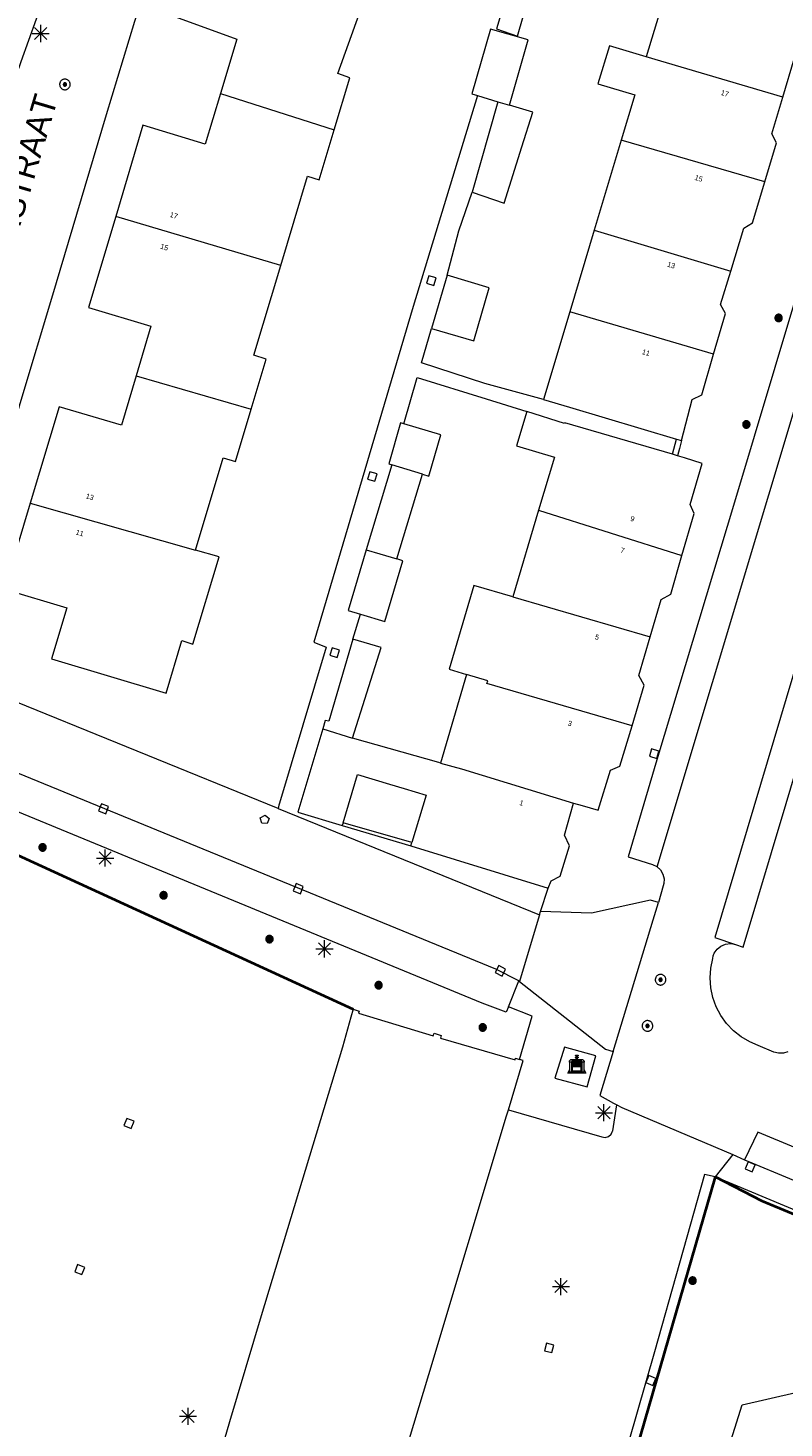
# Model space of a CAD drawing. Header units: metres. Extents: x 135779 to 137489, y 452643 to 455118.
# Tile 192 of 256: x 136522 to 136566, y 453444 to 453526. Entities that reach past the tile are written whole.
import ezdxf
from ezdxf.enums import TextEntityAlignment as Align

# ---------------------------------------------------------------- set-up
doc = ezdxf.new("R2010")
doc.units = ezdxf.units.M
doc.linetypes.add('DGN_Style_4', pattern=[89.853097, 44.898487, -22.449243, 0.056123, -22.449243])
for name, color, linetype, lineweight in [('KTop_BAK_Afval apart plaats', 96, 'Continuous', 13), ('KTop_BTD_Groenvoorziening', 62, 'Continuous', 13), ('KTop_BTD_Groenvoorziening_planten', 62, 'Continuous', 13), ('KTop_NAR_Huisnummer (t)', 7, 'Continuous', 13), ('KTop_NAR_Huisnummer tijdelijk (t)', 7, 'Continuous', 13), ('KTop_ORL_Weg_Straatnaam (t)', 7, 'Continuous', 13), ('KTop_OTD_Open verharding_tegels', 15, 'Continuous', 13), ('KTop_PAL_Lichtmast', 40, 'Continuous', 13), ('KTop_PND_Grondvlaksituatie van BAG-pand [tachy]', 1, 'Continuous', 13), ('KTop_PND_Pandscheiding', 40, 'Continuous', 13), ('KTop_PUT_Brandkraan of -put', 1, 'Continuous', 13), ('KTop_PUT_Inspectie- of rioolput', 15, 'Continuous', 13), ('KTop_PUT_Kolk', 15, 'Continuous', 13), ('KTop_SHD_Hek (l)', 15, 'DGN_Style_4', 40), ('KTop_SHD_Muur', 15, 'Continuous', 13), ('KTop_VGO_Boom', 92, 'Continuous', 13), ('KTop_WGD_Parkeervlak', 251, 'Continuous', 13), ('KTop_WGD_Rijbaan_Lokale weg', 251, 'Continuous', 13), ('KTop_WGD_Rijbaan_Lokale weg_toerit', 251, 'Continuous', 13), ('KTop_WGD_Voetpad', 251, 'Continuous', 13), ('KTop_WGD_Voetpad_achterpad', 251, 'Continuous', 13)]:
    doc.layers.add(name, color=color, linetype=linetype, lineweight=lineweight)
doc.styles.add('Style-ROVU', font='ROVU.shx')
doc.styles.add('Style-ROVUCURSIEF', font='ROVUCURSIEF.shx')

# ---------------------------------------------------------------- blocks, each defined once
blk = doc.blocks.new('BAK_Afval_apart_plaats')
at = {"layer": 'KTop_BAK_Afval apart plaats'}
for p, q in [((-0.43, 0.141), (-0.425, 0.168)), ((-0.43, 0.118), (-0.43, 0.141)), ((-0.29, 0.118), (-0.43, 0.118)), ((-0.43, 0.118), (-0.43, -0.457)), ((-0.29, 0.118), (-0.43, 0.118)), ((-0.425, 0.168), (-0.416, 0.193)), ((-0.416, 0.193), (-0.403, 0.215)), ((-0.403, 0.215), (-0.384, 0.24)), ((-0.384, 0.24), (-0.364, 0.258)), ((-0.364, 0.258), (-0.342, 0.272)), ((-0.342, 0.272), (0, 0.272)), ((-0.282, 0.167), (-0.29, 0.146)), ((-0.282, 0.167), (-0.29, 0.146)), ((-0.29, 0.146), (-0.29, 0.118)), ((-0.29, 0.146), (-0.29, 0.118)), ((-0.29, -0.429), (-0.29, 0.118)), ((-0.29, 0.118), (-0.29, -0.429)), ((-0.273, 0.186), (-0.282, 0.167)), ((-0.273, 0.186), (-0.282, 0.167)), ((-0.248, 0.217), (-0.273, 0.186)), ((-0.248, 0.217), (-0.273, 0.186)), ((0.248, 0.217), (-0.248, 0.217)), ((0.248, 0.217), (-0.248, 0.217)), ((-0.242, 0.081), (-0.242, 0.153)), ((-0.242, 0.153), (0.242, 0.153)), ((0.242, 0.081), (-0.242, 0.081)), ((-0.242, 0.034), (-0.242, 0.081)), ((-0.242, 0.081), (0.242, 0.081)), ((-0.242, -0.059), (-0.242, 0.034)), ((-0.242, 0.034), (0.242, 0.034)), ((0.242, 0.034), (-0.242, 0.034)), ((-0.073, 0.513), (-0.072, 0.515)), ((-0.073, 0.513), (-0.073, 0.49)), ((-0.072, 0.511), (-0.073, 0.513)), ((-0.072, 0.511), (-0.073, 0.513)), ((-0.073, 0.49), (-0.072, 0.488)), ((-0.073, 0.399), (-0.073, 0.376)), ((-0.072, 0.397), (-0.073, 0.399)), ((-0.073, 0.376), (-0.072, 0.374)), ((-0.072, 0.515), (-0.071, 0.516)), ((-0.07, 0.51), (-0.072, 0.511)), ((-0.07, 0.51), (-0.072, 0.511)), ((-0.072, 0.488), (-0.07, 0.486)), ((-0.07, 0.396), (-0.072, 0.397)), ((-0.072, 0.374), (-0.07, 0.373)), ((-0.071, 0.516), (-0.07, 0.517)), ((-0.07, 0.517), (-0.067, 0.519)), ((-0.069, 0.509), (-0.07, 0.51)), ((-0.069, 0.509), (-0.07, 0.51)), ((-0.07, 0.486), (-0.069, 0.485)), ((-0.069, 0.395), (-0.07, 0.396)), ((-0.07, 0.373), (-0.069, 0.371)), ((-0.066, 0.507), (-0.069, 0.509)), ((-0.066, 0.507), (-0.069, 0.509)), ((-0.069, 0.485), (-0.066, 0.484)), ((-0.066, 0.394), (-0.069, 0.395)), ((-0.069, 0.371), (-0.066, 0.37)), ((-0.067, 0.519), (-0.065, 0.52)), ((-0.063, 0.506), (-0.066, 0.507)), ((-0.063, 0.506), (-0.066, 0.507)), ((-0.066, 0.484), (-0.063, 0.483)), ((-0.063, 0.392), (-0.066, 0.394)), ((-0.066, 0.37), (-0.063, 0.369)), ((-0.065, 0.52), (-0.061, 0.521)), ((-0.059, 0.505), (-0.063, 0.506)), ((-0.059, 0.505), (-0.063, 0.506)), ((-0.063, 0.483), (-0.059, 0.482)), ((-0.059, 0.391), (-0.063, 0.392)), ((-0.063, 0.369), (-0.059, 0.368)), ((-0.061, 0.521), (-0.055, 0.523)), ((-0.054, 0.504), (-0.059, 0.505)), ((-0.054, 0.504), (-0.059, 0.505)), ((-0.059, 0.482), (-0.054, 0.481)), ((-0.054, 0.39), (-0.059, 0.391)), ((-0.059, 0.368), (-0.054, 0.367)), ((-0.055, 0.523), (-0.049, 0.524)), ((-0.048, 0.503), (-0.054, 0.504)), ((-0.048, 0.503), (-0.054, 0.504)), ((-0.054, 0.481), (-0.048, 0.48)), ((-0.048, 0.389), (-0.054, 0.39)), ((-0.054, 0.367), (-0.048, 0.366)), ((-0.049, 0.524), (-0.043, 0.525)), ((-0.043, 0.502), (-0.048, 0.503)), ((-0.043, 0.502), (-0.048, 0.503)), ((-0.048, 0.48), (-0.043, 0.479)), ((-0.043, 0.388), (-0.048, 0.389)), ((-0.048, 0.366), (-0.043, 0.365)), ((-0.043, 0.525), (-0.035, 0.526)), ((-0.036, 0.501), (-0.043, 0.502)), ((-0.036, 0.501), (-0.043, 0.502)), ((-0.043, 0.479), (-0.036, 0.478)), ((-0.036, 0.388), (-0.043, 0.388)), ((-0.043, 0.365), (-0.036, 0.364)), ((-0.03, 0.501), (-0.036, 0.501)), ((-0.03, 0.501), (-0.036, 0.501)), ((-0.036, 0.478), (-0.03, 0.478)), ((-0.03, 0.387), (-0.036, 0.388)), ((-0.036, 0.364), (-0.03, 0.364)), ((-0.035, 0.526), (-0.029, 0.527)), ((-0.021, 0.5), (-0.03, 0.501)), ((-0.021, 0.5), (-0.03, 0.501)), ((-0.03, 0.478), (-0.028, 0.478)), ((-0.021, 0.387), (-0.03, 0.387)), ((-0.03, 0.364), (-0.028, 0.364)), ((-0.029, 0.527), (-0.023, 0.527)), ((-0.028, 0.478), (-0.021, 0.477)), ((-0.028, 0.468), (-0.028, 0.478)), ((-0.028, 0.478), (-0.021, 0.477)), ((-0.028, 0.4), (-0.028, 0.468)), ((-0.028, 0.468), (-0.021, 0.468)), ((-0.021, 0.468), (-0.028, 0.468)), ((-0.021, 0.4), (-0.028, 0.4)), ((-0.028, 0.364), (-0.021, 0.363)), ((-0.028, 0.355), (-0.028, 0.364)), ((-0.028, 0.364), (-0.021, 0.363)), ((-0.028, 0.272), (-0.028, 0.355)), ((-0.028, 0.355), (-0.021, 0.354)), ((-0.021, 0.354), (-0.028, 0.355)), ((0.028, 0.272), (-0.028, 0.272)), ((-0.023, 0.527), (-0.013, 0.528)), ((-0.014, 0.5), (-0.021, 0.5)), ((-0.014, 0.5), (-0.021, 0.5)), ((-0.021, 0.477), (-0.014, 0.477)), ((-0.021, 0.477), (-0.014, 0.477)), ((-0.021, 0.468), (-0.014, 0.468)), ((-0.014, 0.468), (-0.021, 0.468)), ((-0.014, 0.399), (-0.021, 0.4)), ((-0.014, 0.386), (-0.021, 0.387)), ((-0.021, 0.363), (-0.014, 0.363)), ((-0.021, 0.363), (-0.014, 0.363)), ((-0.021, 0.354), (-0.014, 0.354)), ((-0.014, 0.354), (-0.021, 0.354)), ((0, 0.5), (-0.014, 0.5)), ((0, 0.5), (-0.014, 0.5)), ((-0.014, 0.477), (0, 0.477)), ((-0.014, 0.477), (0, 0.477)), ((-0.014, 0.468), (0, 0.468)), ((0, 0.468), (-0.014, 0.468)), ((0, 0.399), (-0.014, 0.399)), ((0, 0.386), (-0.014, 0.386)), ((-0.014, 0.363), (0, 0.363)), ((-0.014, 0.363), (0, 0.363)), ((-0.014, 0.354), (0, 0.354)), ((0, 0.354), (-0.014, 0.354)), ((-0.013, 0.528), (-0.005, 0.528)), ((-0.005, 0.528), (0, 0.528)), ((0, 0.528), (0.005, 0.528)), ((0, 0.5), (0, 0.477)), ((0, 0.477), (0, 0.5)), ((0, 0.477), (0, 0.5)), ((0, 0.5), (0.014, 0.5)), ((0.014, 0.5), (0, 0.5)), ((0.014, 0.477), (0, 0.477)), ((0, 0.477), (0.014, 0.477)), ((0.014, 0.468), (0, 0.468)), ((0, 0.468), (0, 0.399)), ((0, 0.468), (0, 0.399)), ((0.014, 0.468), (0, 0.468)), ((0, 0.399), (0.014, 0.399)), ((0, 0.363), (0, 0.386)), ((0, 0.363), (0, 0.386)), ((0, 0.386), (0.014, 0.386)), ((0.014, 0.363), (0, 0.363)), ((0, 0.363), (0.014, 0.363)), ((0, 0.354), (0.014, 0.354)), ((0, 0.272), (0, 0.354)), ((0, 0.354), (0, 0.272)), ((0.014, 0.354), (0, 0.354)), ((0, 0.272), (0.342, 0.272)), ((0.028, 0.272), (0, 0.272)), ((0, 0.272), (0.028, 0.272)), ((0.005, 0.528), (0.013, 0.528)), ((0.013, 0.528), (0.023, 0.527)), ((0.014, 0.5), (0.021, 0.5)), ((0.021, 0.5), (0.014, 0.5)), ((0.021, 0.477), (0.014, 0.477)), ((0.014, 0.477), (0.021, 0.477)), ((0.021, 0.468), (0.014, 0.468)), ((0.021, 0.468), (0.014, 0.468)), ((0.014, 0.399), (0.021, 0.4)), ((0.014, 0.386), (0.021, 0.387)), ((0.021, 0.363), (0.014, 0.363)), ((0.014, 0.363), (0.021, 0.363)), ((0.014, 0.354), (0.021, 0.354)), ((0.021, 0.354), (0.014, 0.354)), ((0.021, 0.5), (0.03, 0.501)), ((0.03, 0.501), (0.021, 0.5)), ((0.028, 0.478), (0.021, 0.477)), ((0.021, 0.477), (0.028, 0.478)), ((0.021, 0.468), (0.028, 0.468)), ((0.028, 0.468), (0.021, 0.468)), ((0.028, 0.468), (0.021, 0.468)), ((0.021, 0.4), (0.028, 0.4)), ((0.021, 0.387), (0.03, 0.387)), ((0.028, 0.364), (0.021, 0.363)), ((0.021, 0.363), (0.028, 0.364)), ((0.021, 0.354), (0.028, 0.355)), ((0.028, 0.355), (0.021, 0.354)), ((0.023, 0.527), (0.029, 0.527)), ((0.03, 0.478), (0.028, 0.478)), ((0.028, 0.478), (0.028, 0.468)), ((0.028, 0.4), (0.028, 0.468)), ((0.03, 0.364), (0.028, 0.364)), ((0.028, 0.364), (0.028, 0.355)), ((0.028, 0.355), (0.028, 0.272)), ((0.029, 0.527), (0.035, 0.526)), ((0.03, 0.501), (0.036, 0.501)), ((0.036, 0.501), (0.03, 0.501)), ((0.036, 0.478), (0.03, 0.478)), ((0.03, 0.387), (0.036, 0.388)), ((0.036, 0.364), (0.03, 0.364)), ((0.035, 0.526), (0.043, 0.525)), ((0.036, 0.501), (0.043, 0.502)), ((0.043, 0.502), (0.036, 0.501)), ((0.043, 0.479), (0.036, 0.478)), ((0.036, 0.388), (0.043, 0.388)), ((0.043, 0.365), (0.036, 0.364)), ((0.043, 0.525), (0.049, 0.524)), ((0.043, 0.502), (0.048, 0.503)), ((0.048, 0.503), (0.043, 0.502)), ((0.048, 0.48), (0.043, 0.479)), ((0.043, 0.388), (0.048, 0.389)), ((0.048, 0.366), (0.043, 0.365)), ((0.048, 0.503), (0.054, 0.504)), ((0.054, 0.504), (0.048, 0.503)), ((0.054, 0.481), (0.048, 0.48)), ((0.048, 0.389), (0.054, 0.39)), ((0.054, 0.367), (0.048, 0.366)), ((0.049, 0.524), (0.055, 0.523)), ((0.054, 0.504), (0.059, 0.505)), ((0.059, 0.505), (0.054, 0.504)), ((0.059, 0.482), (0.054, 0.481)), ((0.054, 0.39), (0.059, 0.391)), ((0.059, 0.368), (0.054, 0.367)), ((0.055, 0.523), (0.061, 0.521)), ((0.059, 0.505), (0.063, 0.506)), ((0.063, 0.506), (0.059, 0.505)), ((0.063, 0.483), (0.059, 0.482)), ((0.059, 0.391), (0.063, 0.392)), ((0.063, 0.369), (0.059, 0.368)), ((0.061, 0.521), (0.065, 0.52)), ((0.063, 0.506), (0.066, 0.507)), ((0.066, 0.507), (0.063, 0.506)), ((0.066, 0.484), (0.063, 0.483)), ((0.063, 0.392), (0.066, 0.394)), ((0.066, 0.37), (0.063, 0.369)), ((0.065, 0.52), (0.067, 0.519)), ((0.066, 0.507), (0.069, 0.509)), ((0.069, 0.509), (0.066, 0.507)), ((0.069, 0.485), (0.066, 0.484)), ((0.066, 0.394), (0.069, 0.395)), ((0.069, 0.371), (0.066, 0.37)), ((0.067, 0.519), (0.07, 0.517)), ((0.069, 0.509), (0.07, 0.51)), ((0.07, 0.51), (0.069, 0.509)), ((0.07, 0.486), (0.069, 0.485)), ((0.069, 0.395), (0.07, 0.396)), ((0.07, 0.373), (0.069, 0.371)), ((0.07, 0.517), (0.071, 0.516)), ((0.07, 0.51), (0.072, 0.511)), ((0.072, 0.511), (0.07, 0.51)), ((0.072, 0.488), (0.07, 0.486)), ((0.07, 0.396), (0.072, 0.397)), ((0.072, 0.374), (0.07, 0.373)), ((0.071, 0.516), (0.072, 0.515)), ((0.072, 0.515), (0.073, 0.513)), ((0.072, 0.511), (0.073, 0.513)), ((0.073, 0.513), (0.072, 0.511)), ((0.073, 0.49), (0.072, 0.488)), ((0.072, 0.397), (0.073, 0.399)), ((0.073, 0.376), (0.072, 0.374)), ((0.073, 0.513), (0.073, 0.49)), ((0.073, 0.399), (0.073, 0.376)), ((0.242, 0.153), (0.242, 0.081)), ((0.242, 0.081), (0.242, 0.034)), ((0.242, 0.034), (0.242, -0.059)), ((0.273, 0.186), (0.248, 0.217)), ((0.273, 0.186), (0.248, 0.217)), ((0.282, 0.167), (0.273, 0.186)), ((0.282, 0.167), (0.273, 0.186)), ((0.29, 0.146), (0.282, 0.167)), ((0.29, 0.146), (0.282, 0.167)), ((0.29, 0.118), (0.29, 0.146)), ((0.29, 0.118), (0.29, 0.146)), ((0.43, 0.118), (0.29, 0.118)), ((0.29, 0.118), (0.29, -0.429)), ((0.43, 0.118), (0.29, 0.118)), ((0.29, -0.429), (0.29, 0.118)), ((0.342, 0.272), (0.364, 0.258)), ((0.364, 0.258), (0.384, 0.24)), ((0.384, 0.24), (0.403, 0.215)), ((0.403, 0.215), (0.416, 0.193)), ((0.416, 0.193), (0.425, 0.168)), ((0.425, 0.168), (0.43, 0.141)), ((0.43, 0.141), (0.43, 0.118)), ((0.43, -0.457), (0.43, 0.118)), ((-0.528, -0.528), (-0.43, -0.332)), ((0.528, -0.528), (-0.528, -0.528)), ((-0.43, -0.332), (-0.43, -0.457)), ((-0.43, -0.457), (0.43, -0.457)), ((-0.43, -0.457), (0.43, -0.457)), ((0.29, -0.429), (-0.29, -0.429)), ((-0.29, -0.429), (0.29, -0.429)), ((0.242, -0.059), (-0.242, -0.059)), ((-0.242, -0.059), (-0.242, -0.092)), ((0.242, -0.059), (-0.242, -0.059)), ((-0.242, -0.092), (0.242, -0.092)), ((-0.242, -0.11), (-0.242, -0.092)), ((-0.242, -0.092), (0.242, -0.092)), ((0.242, -0.11), (-0.242, -0.11)), ((0.242, -0.11), (-0.242, -0.11)), ((-0.242, -0.147), (0.242, -0.147)), ((-0.242, -0.41), (-0.242, -0.147)), ((0.242, -0.41), (-0.242, -0.41)), ((0.242, -0.11), (0.242, -0.059)), ((0.242, -0.092), (0.242, -0.11)), ((0.242, -0.092), (0.242, -0.11)), ((0.242, -0.147), (0.242, -0.41)), ((0.43, -0.457), (0.43, -0.332)), ((0.43, -0.332), (0.528, -0.528))]:
    blk.add_line(p, q, dxfattribs=at)
at = {"layer": 'KTop_BAK_Afval apart plaats', "flags": 128}
blk.add_lwpolyline([(0.029, 0.413), (0.035, 0.412), (0.043, 0.411), (0.049, 0.41), (0.055, 0.409), (0.061, 0.407), (0.065, 0.406), (0.067, 0.405), (0.07, 0.403), (0.071, 0.402), (0.072, 0.401), (0.073, 0.399), (0.072, 0.397), (0.07, 0.396), (0.069, 0.395), (0.066, 0.394), (0.063, 0.392), (0.059, 0.391), (0.054, 0.39), (0.048, 0.389), (0.043, 0.388), (0.036, 0.388), (0.03, 0.387), (0.021, 0.387), (0.014, 0.386), (0, 0.386), (-0.014, 0.386), (-0.021, 0.387), (-0.03, 0.387), (-0.036, 0.388), (-0.043, 0.388), (-0.048, 0.389), (-0.054, 0.39), (-0.059, 0.391), (-0.063, 0.392), (-0.066, 0.394), (-0.069, 0.395), (-0.07, 0.396), (-0.072, 0.397), (-0.073, 0.399), (-0.072, 0.401), (-0.071, 0.402), (-0.07, 0.403), (-0.067, 0.405), (-0.065, 0.406), (-0.061, 0.407), (-0.055, 0.409), (-0.049, 0.41), (-0.043, 0.411), (-0.035, 0.412), (-0.029, 0.413), (-0.028, 0.413), (-0.028, 0.4), (-0.021, 0.4), (-0.014, 0.399), (0, 0.399), (0.014, 0.399), (0.021, 0.4), (0.028, 0.4), (0.028, 0.413), (0.029, 0.413), (0.028, 0.413)], dxfattribs=at)
at = {"layer": 'KTop_BAK_Afval apart plaats'}
for p in [(0, 0), (-0.43, -0.457)]:
    blk.add_point(p, dxfattribs=at)
blk = doc.blocks.new('PAL_Lichtmast')
at = {"layer": 'KTop_PAL_Lichtmast'}
for p, q in [((-0.354, -0.354), (0.354, 0.354)), ((0.354, -0.354), (-0.354, 0.354)), ((0, -0.5), (0, 0.5)), ((-0.5, 0), (0.5, 0))]:
    blk.add_line(p, q, dxfattribs=at)
blk = doc.blocks.new('PUT_Brandkraan_of_-put')
at = {"layer": 'KTop_PUT_Brandkraan of -put'}
for p, q in [((-0.25, 0.034), (0, 0.25)), ((-0.158, -0.25), (-0.25, 0.034)), ((0, 0.25), (0.25, 0.033)), ((0.25, 0.033), (0.158, -0.25)), ((0.158, -0.25), (-0.158, -0.25))]:
    blk.add_line(p, q, dxfattribs=at)
blk = doc.blocks.new('PUT_Inspectie-_of_rioolput')
at = {"layer": 'KTop_PUT_Inspectie- of rioolput', "flags": 128}
for points in [[(0.31, 0), (0.308, 0.032), (0.303, 0.064), (0.294, 0.095), (0.283, 0.126), (0.268, 0.155), (0.25, 0.182), (0.23, 0.207), (0.207, 0.23), (0.182, 0.25), (0.154, 0.268), (0.126, 0.283), (0.095, 0.294), (0.064, 0.303), (0.032, 0.308), (0, 0.309), (-0.032, 0.308), (-0.064, 0.303), (-0.096, 0.294), (-0.126, 0.283), (-0.155, 0.268), (-0.182, 0.25), (-0.207, 0.23), (-0.23, 0.207), (-0.25, 0.182), (-0.268, 0.154), (-0.283, 0.126), (-0.294, 0.095), (-0.303, 0.064), (-0.308, 0.032), (-0.309, 0), (-0.308, -0.032), (-0.303, -0.064), (-0.294, -0.096), (-0.283, -0.126), (-0.268, -0.155), (-0.25, -0.182), (-0.23, -0.207), (-0.207, -0.23), (-0.182, -0.25), (-0.155, -0.268), (-0.126, -0.283), (-0.096, -0.294), (-0.064, -0.303), (-0.032, -0.308), (0, -0.309), (0.032, -0.308), (0.064, -0.303), (0.095, -0.294), (0.126, -0.283), (0.155, -0.268), (0.182, -0.25), (0.207, -0.23), (0.23, -0.207), (0.25, -0.182), (0.268, -0.155), (0.283, -0.126), (0.294, -0.096), (0.303, -0.064), (0.308, -0.032), (0.31, 0)], [(0.095, 0), (0.094, 0.009), (0.092, 0.019), (0.09, 0.029), (0.086, 0.038), (0.082, 0.047), (0.076, 0.055), (0.07, 0.063), (0.063, 0.07), (0.055, 0.076), (0.047, 0.082), (0.038, 0.086), (0.029, 0.09), (0.019, 0.092), (0.009, 0.094), (0, 0.094), (-0.01, 0.094), (-0.02, 0.092), (-0.029, 0.09), (-0.039, 0.086), (-0.048, 0.082), (-0.056, 0.076), (-0.064, 0.07), (-0.071, 0.063), (-0.077, 0.055), (-0.082, 0.047), (-0.087, 0.038), (-0.09, 0.029), (-0.093, 0.019), (-0.094, 0.009), (-0.095, 0), (-0.094, -0.01), (-0.093, -0.02), (-0.09, -0.029), (-0.087, -0.039), (-0.082, -0.048), (-0.077, -0.056), (-0.071, -0.064), (-0.064, -0.071), (-0.056, -0.077), (-0.047, -0.082), (-0.039, -0.087), (-0.029, -0.09), (-0.02, -0.093), (-0.01, -0.094), (0, -0.095), (0.009, -0.094), (0.019, -0.093), (0.029, -0.09), (0.038, -0.087), (0.047, -0.082), (0.055, -0.077), (0.063, -0.071), (0.07, -0.064), (0.076, -0.056), (0.082, -0.047), (0.086, -0.039), (0.09, -0.029), (0.092, -0.02), (0.094, -0.01), (0.095, 0)], [(0.035, 0), (0.034, 0.003), (0.034, 0.007), (0.033, 0.01), (0.031, 0.014), (0.03, 0.017), (0.028, 0.02), (0.026, 0.023), (0.023, 0.026), (0.02, 0.028), (0.017, 0.03), (0.014, 0.031), (0.01, 0.033), (0.007, 0.034), (0.003, 0.034), (0, 0.034), (-0.004, 0.034), (-0.007, 0.034), (-0.011, 0.033), (-0.014, 0.031), (-0.018, 0.03), (-0.021, 0.028), (-0.023, 0.026), (-0.026, 0.023), (-0.028, 0.02), (-0.03, 0.017), (-0.032, 0.014), (-0.033, 0.01), (-0.034, 0.007), (-0.035, 0.003), (-0.035, 0), (-0.035, -0.004), (-0.034, -0.007), (-0.033, -0.011), (-0.032, -0.014), (-0.03, -0.018), (-0.028, -0.021), (-0.026, -0.023), (-0.023, -0.026), (-0.021, -0.028), (-0.017, -0.03), (-0.014, -0.032), (-0.011, -0.033), (-0.007, -0.034), (-0.004, -0.035), (0, -0.035), (0.003, -0.035), (0.007, -0.034), (0.01, -0.033), (0.014, -0.032), (0.017, -0.03), (0.02, -0.028), (0.023, -0.026), (0.026, -0.023), (0.028, -0.021), (0.03, -0.017), (0.031, -0.014), (0.033, -0.011), (0.034, -0.007), (0.034, -0.004), (0.035, 0)], [(0.01, 0.02), (0.007, 0.02), (0.005, 0.021), (0.003, 0.022), (0.001, 0.022), (-0.001, 0.022), (-0.004, 0.022), (-0.006, 0.021), (-0.008, 0.02), (-0.01, 0.019), (-0.012, 0.018), (-0.014, 0.017), (-0.016, 0.015), (-0.017, 0.013), (-0.019, 0.012), (-0.02, 0.009), (-0.021, 0.007), (-0.022, 0.005), (-0.022, 0.003), (-0.022, 0.001), (-0.022, -0.001), (-0.022, -0.004), (-0.022, -0.006), (-0.021, -0.008), (-0.02, -0.01), (-0.019, -0.012), (-0.017, -0.014), (-0.016, -0.016), (-0.014, -0.017), (-0.012, -0.019), (-0.01, -0.02), (-0.008, -0.021), (-0.006, -0.022), (-0.003, -0.022), (-0.001, -0.022), (0.001, -0.022), (0.003, -0.022), (0.005, -0.022), (0.008, -0.021), (0.01, -0.02), (0.012, -0.019), (0.014, -0.017), (0.015, -0.016), (0.017, -0.014), (0.018, -0.012), (0.02, -0.01), (0.02, -0.008), (0.021, -0.006), (0.022, -0.003), (0.022, -0.001), (0.022, 0.001), (0.022, 0.003), (0.021, 0.005), (0.02, 0.008), (0.019, 0.01), (0.018, 0.012), (0.017, 0.014), (0.015, 0.015), (0.013, 0.017), (0.012, 0.018), (0.01, 0.02)]]:
    blk.add_lwpolyline(points, dxfattribs=at)
blk = doc.blocks.new('PUT_Kolk')
at = {"layer": 'KTop_PUT_Kolk', "flags": 128}
blk.add_lwpolyline([(0.225, -0.225), (0.225, 0.225), (-0.225, 0.225), (-0.225, -0.225), (0.225, -0.225)], dxfattribs=at)
blk = doc.blocks.new('VGO_Boom')
at = {"layer": 'KTop_VGO_Boom', "flags": 128}
for points in [[(0.215, 0), (0.214, 0.022), (0.21, 0.045), (0.204, 0.066), (0.196, 0.087), (0.186, 0.108), (0.174, 0.126), (0.16, 0.144), (0.144, 0.16), (0.126, 0.174), (0.107, 0.186), (0.087, 0.196), (0.066, 0.204), (0.045, 0.21), (0.022, 0.214), (-0.001, 0.215), (-0.023, 0.214), (-0.045, 0.21), (-0.067, 0.204), (-0.088, 0.196), (-0.108, 0.186), (-0.127, 0.174), (-0.144, 0.16), (-0.16, 0.144), (-0.174, 0.126), (-0.187, 0.107), (-0.197, 0.087), (-0.205, 0.066), (-0.211, 0.045), (-0.214, 0.022), (-0.215, -0.001), (-0.214, -0.023), (-0.211, -0.045), (-0.205, -0.067), (-0.197, -0.088), (-0.187, -0.108), (-0.174, -0.127), (-0.16, -0.144), (-0.144, -0.16), (-0.127, -0.174), (-0.108, -0.187), (-0.088, -0.197), (-0.067, -0.205), (-0.045, -0.211), (-0.023, -0.214), (0, -0.215), (0.022, -0.214), (0.045, -0.211), (0.066, -0.205), (0.087, -0.197), (0.108, -0.187), (0.126, -0.174), (0.144, -0.16), (0.16, -0.144), (0.174, -0.127), (0.186, -0.108), (0.196, -0.088), (0.204, -0.067), (0.21, -0.045), (0.214, -0.023), (0.215, -0.001)], [(0.155, 0), (0.154, 0.016), (0.152, 0.032), (0.147, 0.048), (0.142, 0.063), (0.134, 0.078), (0.125, 0.091), (0.115, 0.104), (0.104, 0.115), (0.091, 0.125), (0.077, 0.134), (0.063, 0.142), (0.048, 0.147), (0.032, 0.152), (0.016, 0.154), (-0.001, 0.155), (-0.017, 0.154), (-0.033, 0.152), (-0.048, 0.147), (-0.064, 0.142), (-0.078, 0.134), (-0.092, 0.125), (-0.104, 0.115), (-0.116, 0.104), (-0.126, 0.091), (-0.135, 0.077), (-0.142, 0.063), (-0.148, 0.048), (-0.152, 0.032), (-0.155, 0.016), (-0.155, -0.001), (-0.155, -0.017), (-0.152, -0.033), (-0.148, -0.048), (-0.142, -0.064), (-0.135, -0.078), (-0.126, -0.092), (-0.116, -0.104), (-0.104, -0.116), (-0.092, -0.126), (-0.078, -0.135), (-0.064, -0.142), (-0.048, -0.148), (-0.033, -0.152), (-0.017, -0.155), (0, -0.155), (0.016, -0.155), (0.032, -0.152), (0.048, -0.148), (0.063, -0.142), (0.078, -0.135), (0.091, -0.126), (0.104, -0.116), (0.115, -0.104), (0.125, -0.092), (0.134, -0.078), (0.142, -0.064), (0.147, -0.048), (0.152, -0.033), (0.154, -0.017), (0.155, -0.001)], [(0.095, 0), (0.094, 0.01), (0.093, 0.02), (0.09, 0.029), (0.087, 0.039), (0.082, 0.048), (0.077, 0.056), (0.071, 0.064), (0.064, 0.071), (0.056, 0.077), (0.047, 0.082), (0.039, 0.087), (0.029, 0.09), (0.02, 0.093), (0.01, 0.094), (-0.001, 0.095), (-0.01, 0.094), (-0.02, 0.093), (-0.03, 0.09), (-0.039, 0.087), (-0.048, 0.082), (-0.056, 0.077), (-0.064, 0.071), (-0.071, 0.064), (-0.077, 0.056), (-0.083, 0.047), (-0.087, 0.039), (-0.091, 0.029), (-0.093, 0.02), (-0.095, 0.01), (-0.095, -0.001), (-0.095, -0.01), (-0.093, -0.02), (-0.091, -0.03), (-0.087, -0.039), (-0.083, -0.048), (-0.077, -0.056), (-0.071, -0.064), (-0.064, -0.071), (-0.056, -0.077), (-0.048, -0.083), (-0.039, -0.087), (-0.03, -0.091), (-0.02, -0.093), (-0.01, -0.095), (0, -0.095), (0.01, -0.095), (0.02, -0.093), (0.029, -0.091), (0.039, -0.087), (0.048, -0.083), (0.056, -0.077), (0.064, -0.071), (0.071, -0.064), (0.077, -0.056), (0.082, -0.048), (0.087, -0.039), (0.09, -0.03), (0.093, -0.02), (0.094, -0.01), (0.095, -0.001)], [(0.035, 0), (0.035, 0.004), (0.034, 0.007), (0.033, 0.011), (0.032, 0.014), (0.03, 0.018), (0.028, 0.021), (0.026, 0.023), (0.023, 0.026), (0.021, 0.028), (0.017, 0.03), (0.014, 0.032), (0.011, 0.033), (0.007, 0.034), (0.004, 0.035), (-0.001, 0.035), (-0.004, 0.035), (-0.008, 0.034), (-0.011, 0.033), (-0.015, 0.032), (-0.018, 0.03), (-0.021, 0.028), (-0.024, 0.026), (-0.027, 0.023), (-0.029, 0.021), (-0.031, 0.017), (-0.032, 0.014), (-0.034, 0.011), (-0.035, 0.007), (-0.035, 0.004), (-0.035, -0.001), (-0.035, -0.004), (-0.035, -0.008), (-0.034, -0.011), (-0.032, -0.015), (-0.031, -0.018), (-0.029, -0.021), (-0.027, -0.024), (-0.024, -0.027), (-0.021, -0.029), (-0.018, -0.031), (-0.015, -0.032), (-0.011, -0.034), (-0.008, -0.035), (-0.004, -0.035), (0, -0.035), (0.004, -0.035), (0.007, -0.035), (0.011, -0.034), (0.014, -0.032), (0.018, -0.031), (0.021, -0.029), (0.023, -0.027), (0.026, -0.024), (0.028, -0.021), (0.03, -0.018), (0.032, -0.015), (0.033, -0.011), (0.034, -0.008), (0.035, -0.004), (0.035, 0)]]:
    blk.add_lwpolyline(points, dxfattribs=at)

msp = doc.modelspace()

# ---------------------------------------------------------------- linework, layer by layer
at = {"layer": 'KTop_BTD_Groenvoorziening', "flags": 128}
for points in [[(136562.356, 453458.746), (136561.729, 453458.892), (136558.806, 453448.529), (136552.258, 453425.718), (136547.362, 453408.962), (136537.822, 453412.445), (136520.121, 453419.026), (136507.108, 453423.757), (136500, 453426.396), (136496.699, 453427.601), (136468.212, 453438.516)], [(136521.624, 453417.82), (136531.757, 453414.109), (136547.718, 453408.217), (136552.708, 453425.4), (136562.356, 453458.746)]]:
    msp.add_lwpolyline(points, dxfattribs=at)
at = {"layer": 'KTop_BTD_Groenvoorziening_planten', "flags": 128}
msp.add_lwpolyline([(136511.86, 453481.545), (136521.155, 453477.751), (136541.23, 453468.534)], dxfattribs=at)
at = {"layer": 'KTop_OTD_Open verharding_tegels', "flags": 128}
msp.add_lwpolyline([(136563.751, 453428.023), (136564.455, 453430.297), (136564.974, 453431.821), (136564.207, 453432.658), (136560.951, 453435.961), (136563.925, 453445.45), (136575.023, 453447.983), (136589.147, 453443.984), (136589.786, 453441.002), (136596.173, 453439.141)], dxfattribs=at)
at = {"layer": 'KTop_PND_Grondvlaksituatie van BAG-pand [tachy]', "flags": 128}
for points in [[(136532.741, 453531.671), (136530.861, 453526.441), (136534.431, 453525.141), (136533.478, 453521.972)], [(136559.854, 453529.191), (136558.323, 453524.111)], [(136540.127, 453519.855), (136541.041, 453522.881), (136540.331, 453523.131), (136542.205, 453528.342)], [(136566.296, 453521.761), (136566.974, 453524.059), (136567.536, 453524.308), (136568.26, 453526.687)], [(136550.342, 453521.287), (136551.438, 453525.098), (136549.245, 453525.729), (136548.155, 453521.943), (136548.482, 453521.845)], [(136558.323, 453524.111), (136556.177, 453524.752), (136555.51, 453522.527), (136557.656, 453521.883), (136556.868, 453519.254)], [(136533.478, 453521.972), (136532.591, 453519.021), (136528.961, 453520.111), (136527.371, 453514.791)], [(136549.672, 453521.488), (136548.167, 453516.215)], [(136548.167, 453516.215), (136550.032, 453515.567), (136551.069, 453518.863), (136551.703, 453520.878), (136550.342, 453521.287)], [(136548.482, 453521.845), (136549.672, 453521.488)], [(136565.25, 453516.817), (136565.928, 453519.088), (136565.66, 453519.609), (136566.296, 453521.761)], [(136537, 453511.93), (136538.561, 453517.141), (136539.241, 453516.921), (136540.127, 453519.855)], [(136556.868, 453519.254), (136555.291, 453513.993)], [(136563.26, 453511.607), (136564.023, 453514.1), (136564.534, 453514.418), (136565.25, 453516.817)], [(136527.371, 453514.791), (136525.781, 453509.471), (136529.421, 453508.381), (136528.561, 453505.496)], [(136555.291, 453513.993), (136553.866, 453509.233)], [(136535.274, 453503.539), (136536.151, 453506.471), (136535.431, 453506.691), (136537, 453511.93)], [(136562.261, 453506.753), (136562.958, 453509.129), (136562.665, 453509.66), (136563.26, 453511.607)], [(136545.797, 453508.247), (136548.263, 453507.531), (136549.163, 453510.631), (136546.704, 453511.373)], [(136546.704, 453511.373), (136545.797, 453508.247)], [(136553.866, 453509.233), (136552.332, 453504.115)], [(136560.388, 453501.72), (136561.008, 453504.107), (136561.574, 453504.386), (136562.261, 453506.753)], [(136528.561, 453505.496), (136527.701, 453502.611), (136524.061, 453503.691), (136522.376, 453498.052)], [(136552.332, 453504.115), (136553.845, 453503.662), (136560.1, 453501.805)], [(136532.028, 453495.316), (136533.641, 453500.701), (136534.361, 453500.491), (136535.274, 453503.539)], [(136551.36, 453503.416), (136550.757, 453501.397), (136552.971, 453500.736), (136552.05, 453497.653)], [(136559.868, 453500.912), (136553.574, 453502.755), (136553.56, 453502.708), (136551.36, 453503.416)], [(136544.183, 453502.686), (136543.999, 453502.74), (136543.301, 453500.359), (136543.491, 453500.3)], [(136545.267, 453499.745), (136545.639, 453499.629), (136546.349, 453502.05), (136544.183, 453502.686)], [(136560.1, 453501.805), (136560.388, 453501.72)], [(136560.156, 453500.828), (136559.868, 453500.912)], [(136560.414, 453495.002), (136561.134, 453497.463), (136560.891, 453497.981), (136561.586, 453500.378), (136560.558, 453500.702), (136560.156, 453500.828)], [(136543.491, 453500.3), (136541.991, 453495.341)], [(136543.774, 453494.808), (136545.267, 453499.745)], [(136522.376, 453498.052), (136520.881, 453493.049), (136524.521, 453491.951), (136523.631, 453488.981), (136530.321, 453486.981), (136531.231, 453490.041), (136531.879, 453489.841), (136533.402, 453494.927), (136532.028, 453495.316)], [(136552.05, 453497.653), (136550.54, 453492.597)], [(136541.991, 453495.341), (136540.931, 453491.794), (136541.661, 453491.576)], [(136541.661, 453491.576), (136543.067, 453491.155), (136544.127, 453494.702), (136543.774, 453494.808)], [(136558.562, 453490.264), (136559.207, 453492.435), (136559.758, 453492.758), (136560.414, 453495.002)], [(136550.54, 453492.597), (136548.272, 453493.256), (136546.836, 453488.367), (136547.839, 453488.067)], [(136541.199, 453490.132), (136539.801, 453485.331), (136539.601, 453485.381), (136539.454, 453484.892)], [(136541.185, 453484.351), (136542.87, 453489.646), (136541.199, 453490.132)], [(136557.499, 453485.075), (136558.202, 453487.441), (136557.889, 453487.997), (136558.562, 453490.264)], [(136547.839, 453488.067), (136546.321, 453482.894)], [(136539.454, 453484.892), (136538.049, 453480.223), (136537.991, 453480.031), (136540.591, 453479.243)], [(136554.088, 453480.552), (136554.585, 453480.409), (136555.526, 453480.138), (136556.236, 453482.478), (136556.798, 453482.717), (136557.499, 453485.075)], [(136546.321, 453482.894), (136546.236, 453482.918), (136541.185, 453484.351)], [(136540.637, 453479.409), (136541.482, 453482.222), (136543.349, 453481.661), (136544.194, 453481.407), (136545.488, 453481.018), (136544.658, 453478.253)], [(136552.599, 453475.583), (136552.781, 453476.023), (136553.309, 453476.302), (136553.855, 453478.059), (136553.567, 453478.682), (136554.088, 453480.552)], [(136540.637, 453479.409), (136540.591, 453479.243)], [(136544.601, 453478.063), (136544.658, 453478.253)], [(136544.601, 453478.063), (136552.599, 453475.583)], [(136541.23, 453468.534), (136541.098, 453468.062), (136540.607, 453466.306), (136535.867, 453450.631), (136534.016, 453444.448), (136533.839, 453443.855), (136532.666, 453439.937), (136528.158, 453424.878), (136537.996, 453421.909), (136545.643, 453447.204), (136550.182, 453462.303), (136550.289, 453462.658)], [(136541.23, 453468.534), (136541.586, 453468.424), (136541.537, 453468.293), (136545.895, 453466.984), (136545.963, 453467.124), (136546.365, 453467), (136546.327, 453466.844), (136550.685, 453465.57), (136550.708, 453465.67), (136550.938, 453465.601)], [(136550.289, 453462.658), (136551.155, 453465.537), (136550.938, 453465.601)]]:
    msp.add_lwpolyline(points, dxfattribs=at)
at = {"layer": 'KTop_PND_Pandscheiding', "flags": 128}
for points in [[(136566.296, 453521.761), (136558.323, 453524.111)], [(136533.478, 453521.972), (136540.127, 453519.855)], [(136549.672, 453521.488), (136550.342, 453521.287)], [(136565.25, 453516.817), (136556.868, 453519.254)], [(136537, 453511.93), (136527.371, 453514.791)], [(136555.291, 453513.993), (136563.26, 453511.607)], [(136562.261, 453506.753), (136553.866, 453509.233)], [(136528.561, 453505.496), (136535.274, 453503.539)], [(136545.267, 453499.745), (136543.491, 453500.3)], [(136522.376, 453498.052), (136532.028, 453495.316)], [(136552.05, 453497.653), (136560.414, 453495.002)], [(136541.991, 453495.341), (136542.788, 453495.103), (136543.774, 453494.808)], [(136550.54, 453492.597), (136558.562, 453490.264)], [(136557.499, 453485.075), (136549.029, 453487.538), (136549.077, 453487.698), (136547.839, 453488.067)], [(136539.454, 453484.892), (136541.185, 453484.351)], [(136546.321, 453482.894), (136547.541, 453482.556), (136554.088, 453480.552)]]:
    msp.add_lwpolyline(points, dxfattribs=at)
at = {"layer": 'KTop_SHD_Hek (l)', "flags": 128}
for points in [[(136521.155, 453477.751), (136541.23, 453468.534)], [(136562.356, 453458.746), (136552.708, 453425.4), (136547.718, 453408.217), (136531.757, 453414.109), (136521.624, 453417.82)], [(136597.259, 453443.948), (136565.09, 453457.33), (136562.356, 453458.746)]]:
    msp.add_lwpolyline(points, dxfattribs=at)
at = {"layer": 'KTop_SHD_Muur', "flags": 128}
for points in [[(136540.591, 453479.243), (136544.601, 453478.063)], [(136544.658, 453478.253), (136540.637, 453479.409)]]:
    msp.add_lwpolyline(points, dxfattribs=at)
at = {"layer": 'KTop_WGD_Parkeervlak', "flags": 128}
msp.add_lwpolyline([(136550.288, 453468.666), (136550.155, 453468.352), (136548.759, 453468.88), (136518.099, 453481.497), (136518.323, 453482.01)], dxfattribs=at)
at = {"layer": 'KTop_WGD_Rijbaan_Lokale weg', "flags": 128}
for points in [[(136547.29, 453564.387), (136545.011, 453563.141), (136533.591, 453557.181), (136532.931, 453555.401), (136533.121, 453555.371), (136531.191, 453549.951), (136527.455, 453539.501), (136525.421, 453533.801), (136521.831, 453523.811), (136520.501, 453520.031), (136519.761, 453517.621), (136516.591, 453506.961), (136514.861, 453501.251), (136511.881, 453491.241), (136510.431, 453486.401), (136509.327, 453486.583)], [(136536.86, 453480.25), (136520.381, 453486.941), (136518.771, 453490.321), (136518.141, 453491.581), (136518.761, 453493.681), (136521.911, 453504.261), (136523.641, 453510.031), (136526.841, 453520.741), (136528.481, 453526.191), (136528.831, 453527.201), (136532.551, 453537.611), (136534.591, 453543.317), (136538.381, 453553.841), (136545.161, 453557.491)], [(136558.976, 453476.83), (136568.719, 453509.295), (136576.42, 453535.238), (136579.414, 453545.392)], [(136583.65, 453544.165), (136562.342, 453472.723), (136563.53, 453472.31)], [(136550.895, 453470.183), (136549.552, 453470.874), (136518.94, 453483.42), (136518.323, 453482.01)], [(136536.86, 453480.25), (136552.1, 453474.04)], [(136558.976, 453476.83), (136559.156, 453476.66), (136559.298, 453476.418), (136559.367, 453476.145), (136559.357, 453475.864), (136559.32, 453475.72), (136559.04, 453474.76)], [(136556.4, 453466.07), (136558.732, 453473.747), (136559.04, 453474.76)], [(136552.1, 453474.04), (136550.976, 453470.291), (136550.934, 453470.152)], [(136566.6, 453466.046), (136566.332, 453465.962), (136566.051, 453465.957), (136565.78, 453466.03), (136564.86, 453466.42), (136564.367, 453466.626), (136563.87, 453466.917), (136563.417, 453467.274), (136563.018, 453467.691), (136562.68, 453468.159), (136562.41, 453468.668), (136562.214, 453469.21), (136562.094, 453469.775), (136562.053, 453470.35), (136562.092, 453470.925), (136562.21, 453471.49), (136562.23, 453471.65), (136562.296, 453471.801), (136562.465, 453472.035), (136562.691, 453472.214), (136562.958, 453472.324), (136563.245, 453472.357), (136563.378, 453472.335), (136563.53, 453472.31)], [(136550.895, 453470.183), (136550.934, 453470.152)], [(136556.4, 453466.07), (136555.62, 453463.49), (136556.41, 453463.05), (136556.612, 453462.949)], [(136556.612, 453462.949), (136556.91, 453462.8), (136563.38, 453460.04)], [(136592.1, 453448.09), (136592.721, 453449.766), (136564.844, 453461.348), (136564.072, 453459.741)], [(136563.38, 453460.04), (136564.072, 453459.741)]]:
    msp.add_lwpolyline(points, dxfattribs=at)
at = {"layer": 'KTop_WGD_Rijbaan_Lokale weg_toerit', "flags": 128}
msp.add_lwpolyline([(136552.1, 453474.04), (136552.16, 453474.24)], dxfattribs=at)
at = {"layer": 'KTop_WGD_Voetpad', "flags": 128}
for points in [[(136578.62, 453545.62), (136577.68, 453545.89), (136577.47, 453545.26), (136574.69, 453535.75), (136568.301, 453514.294), (136566.991, 453509.811), (136563.475, 453498.117), (136558.95, 453483.09), (136557.27, 453477.42), (136558.7, 453476.98), (136558.951, 453476.853), (136558.976, 453476.83)], [(136563.53, 453472.31), (136563.99, 453472.15), (136566.49, 453480.53), (136570.155, 453492.803), (136573.671, 453504.497), (136579.575, 453524.443), (136583.41, 453537.19), (136585.09, 453542.89), (136585.31, 453543.63), (136584.38, 453543.93)], [(136560.388, 453501.72), (136560.266, 453501.25), (136560.156, 453500.828)], [(136552.16, 453474.24), (136552.599, 453475.583)], [(136559.04, 453474.76), (136558.57, 453474.89), (136555.14, 453474.14), (136552.16, 453474.24)], [(136550.288, 453468.666), (136550.895, 453470.183)], [(136550.934, 453470.152), (136555.95, 453466.2), (136556.4, 453466.07)], [(136550.938, 453465.601), (136551.678, 453468.132), (136550.288, 453468.666)], [(136553.568, 453466.312), (136553.002, 453464.501), (136554.882, 453463.992), (136555.391, 453465.813), (136553.568, 453466.312)], [(136550.289, 453462.658), (136555.741, 453461.071), (136555.938, 453461.05), (136556.127, 453461.108), (136556.278, 453461.236), (136556.366, 453461.412), (136556.371, 453461.431), (136556.612, 453462.949)], [(136563.38, 453460.04), (136562.356, 453458.746)], [(136564.072, 453459.741), (136564.49, 453459.56), (136578.24, 453453.85), (136591.18, 453448.46), (136592.1, 453448.09)], [(136596.173, 453439.141), (136596.458, 453440.402), (136596.46, 453440.41), (136597.47, 453443.86), (136597.259, 453443.948), (136597.294, 453444.104), (136577.47, 453452.429), (136562.356, 453458.746)]]:
    msp.add_lwpolyline(points, dxfattribs=at)
at = {"layer": 'KTop_WGD_Voetpad_achterpad', "flags": 128}
for points in [[(136559.221, 453557.351), (136553.931, 453540.061), (136549.601, 453525.741), (136550.811, 453525.321), (136551.151, 453526.461)], [(136548.482, 453521.845), (136544.731, 453509.531), (136538.931, 453489.941), (136539.661, 453489.651), (136536.93, 453480.562), (136536.89, 453480.43), (136536.86, 453480.25)], [(136546.704, 453511.373), (136547.401, 453513.961), (136548.167, 453516.215)], [(136552.332, 453504.115), (136548.92, 453505.04), (136545.217, 453506.25), (136545.797, 453508.247)], [(136544.183, 453502.686), (136544.97, 453505.399), (136548.988, 453504.148), (136551.36, 453503.416)], [(136559.868, 453500.912), (136560.1, 453501.805)], [(136541.199, 453490.132), (136541.661, 453491.576)]]:
    msp.add_lwpolyline(points, dxfattribs=at)

# ---------------------------------------------------------------- block references
at = {"layer": 'KTop_BAK_Afval apart plaats'}
msp.add_blockref('BAK_Afval_apart_plaats', (136554.275, 453465.324), dxfattribs=at)
at = {"layer": 'KTop_PAL_Lichtmast'}
for p in [(136522.992, 453525.472), (136526.751, 453477.35), (136539.551, 453472.05), (136555.861, 453462.49), (136553.352, 453452.341), (136531.592, 453444.771)]:
    msp.add_blockref('PAL_Lichtmast', p, dxfattribs=at)
at = {"layer": 'KTop_PUT_Brandkraan of -put', "rotation": 67.90127751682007}
msp.add_blockref('PUT_Brandkraan_of_-put', (136536.032, 453479.602), dxfattribs=at)
at = {"layer": 'KTop_PUT_Inspectie- of rioolput'}
for p, rotation in [((136524.407, 453522.497), 343.2525432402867), ((136559.166, 453470.249), 163.1030811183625), ((136558.402, 453467.553), 163.1030811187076)]:
    msp.add_blockref('PUT_Inspectie-_of_rioolput', p, dxfattribs=dict(at, rotation=rotation))
at = {"layer": 'KTop_PUT_Kolk'}
for p, rotation in [((136545.787, 453511.052), 163.0586017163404), ((136542.347, 453499.617), 163.5075891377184), ((136540.152, 453489.337), 163.2758905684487), ((136558.793, 453483.441), 343.2416573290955), ((136526.662, 453480.227), 67.71425475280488), ((136538.022, 453475.562), 67.71425473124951), ((136549.817, 453470.767), 242.7732857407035), ((136528.145, 453461.864), 67.63217875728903), ((136564.392, 453459.33), 66.92177859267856), ((136525.269, 453453.332), 67.63217875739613), ((136552.666, 453448.761), 75.97470860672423), ((136558.594, 453446.865), 67.31717652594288)]:
    msp.add_blockref('PUT_Kolk', p, dxfattribs=dict(at, rotation=rotation))
at = {"layer": 'KTop_VGO_Boom'}
for p in [(136566.056, 453508.87), (136564.173, 453502.653), (136523.102, 453477.972), (136530.165, 453475.176), (136536.345, 453472.618), (136542.713, 453469.931), (136548.786, 453467.463), (136561.036, 453452.69)]:
    msp.add_blockref('VGO_Boom', p, dxfattribs=at)

# ---------------------------------------------------------------- texts
at = {"layer": 'KTop_NAR_Huisnummer (t)', "style": 'Style-ROVU'}
for s, rotation, p in [('17', 343.6, (136563.138, 453521.908)), ('15', 343.6, (136561.613, 453516.95)), ('13', 343.6, (136560.011, 453511.885)), ('11', 343.6, (136558.54, 453506.783)), ('9', 343.5, (136557.639, 453497.115)), ('7', 343.5, (136557.063, 453495.271)), ('5', 343.5, (136555.571, 453490.209)), ('3', 343.5, (136553.985, 453485.174)), ('1', 342.9, (136551.16, 453480.531))]:
    msp.add_text(s, height=0.3, rotation=rotation, dxfattribs=at).set_placement(p, align=Align.MIDDLE_RIGHT)
at = {"layer": 'KTop_NAR_Huisnummer tijdelijk (t)', "style": 'Style-ROVUCURSIEF'}
for s, p in [('17', (136530.542, 453514.917)), ('15', (136529.988, 453513.07)), ('13', (136525.642, 453498.497)), ('11', (136525.053, 453496.39))]:
    msp.add_text(s, height=0.3, rotation=343.4, dxfattribs=at).set_placement(p, align=Align.MIDDLE_LEFT)
at = {"layer": 'KTop_ORL_Weg_Straatnaam (t)', "style": 'Style-ROVU'}
msp.add_text('ABRAHAM KEERSTRAAT', height=1.4, rotation=73.43253, dxfattribs=at).set_placement((136517.656, 453500.302))

doc.saveas('drawing.dxf')
